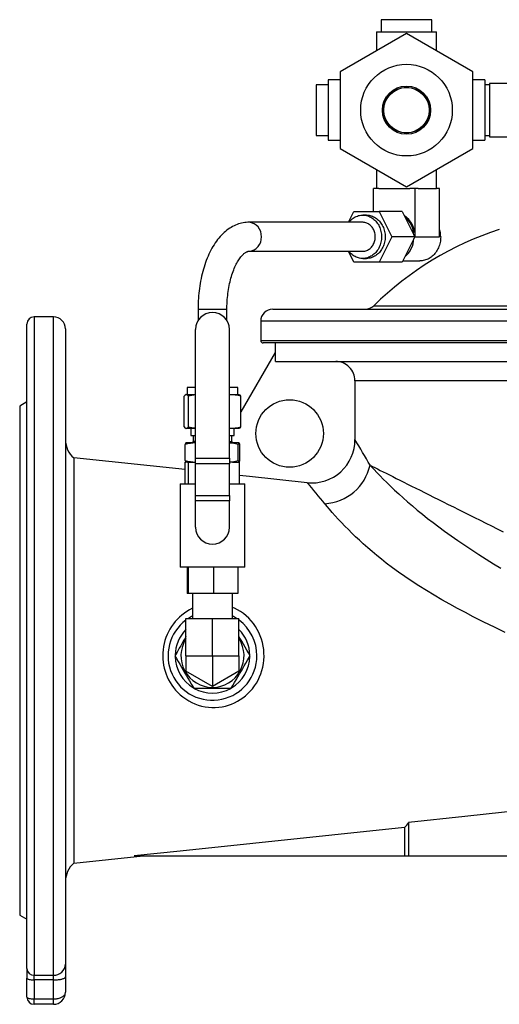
# Model space of a CAD drawing. Extents: x -79 to 923, y -526 to 822.
# Tile 2 of 4: x -79 to 120, y 392 to 801. Entities that reach past the tile are written whole.
import ezdxf

# ---------------------------------------------------------------- set-up
doc = ezdxf.new("R2010")
doc.units = 0
doc.layers.get('0').update_dxf_attribs({"linetype": 'CONTINUOUS'})

msp = doc.modelspace()

# ---------------------------------------------------------------- linework, layer by layer
at = {"color": 7, "linetype": 'CONTINUOUS'}
for p, q in [((71.42, 800.6), (71.42, 795.6)), ((92.42, 800.6), (71.42, 800.6)), ((92.42, 795.6), (92.42, 800.6)), ((81.92, 794.85), (54.42, 778.98)), ((69.42, 795.6), (69.42, 787.64)), ((69.42, 795.6), (94.42, 795.6)), ((109.42, 778.98), (81.92, 794.85)), ((94.42, 787.64), (94.42, 795.6)), ((54.42, 775.6), (49.42, 775.6)), ((49.42, 775.6), (49.42, 750.6)), ((54.42, 778.98), (54.42, 747.22)), ((109.42, 747.22), (109.42, 778.98)), ((114.42, 775.6), (109.42, 775.6)), ((114.42, 775.6), (114.42, 750.6)), ((49.42, 773.6), (44.42, 773.6)), ((44.42, 773.6), (44.42, 752.6)), ((116.42, 773.6), (114.42, 773.6)), ((126.42, 774.1), (116.42, 774.1)), ((116.42, 774.1), (116.42, 763.1)), ((116.42, 763.1), (116.42, 752.1)), ((44.42, 752.6), (49.42, 752.6)), ((114.42, 752.6), (116.42, 752.6)), ((116.42, 752.1), (126.42, 752.1)), ((49.42, 750.6), (54.42, 750.6)), ((54.42, 747.22), (81.92, 731.35)), ((81.92, 731.35), (109.42, 747.22)), ((109.42, 750.6), (114.42, 750.6)), ((69.42, 738.56), (69.42, 730.6)), ((94.42, 730.6), (94.42, 738.56)), ((68.24, 721.1), (68.24, 730.6)), ((70.4, 730.6), (68.24, 730.6)), ((70.4, 730.6), (83.36, 730.6)), ((85.52, 730.6), (83.36, 730.6)), ((85.52, 710.6), (85.52, 730.6)), ((86.78, 730.6), (85.52, 730.6)), ((86.78, 730.6), (94.42, 730.6)), ((95.6, 730.6), (94.42, 730.6)), ((95.6, 710.6), (95.6, 730.6)), ((57.81, 716.6), (60.06, 721.1)), ((60.06, 721.1), (70.53, 721.1)), ((65.29, 719.6), (63.78, 719.6)), ((80.1, 721.1), (70.53, 721.1)), ((70.53, 721.1), (75.77, 710.6)), ((80.1, 721.1), (85.34, 710.6)), ((63.78, 716.6), (16.54, 716.6)), ((75.77, 710.6), (70.53, 700.1)), ((85.34, 710.6), (75.77, 710.6)), ((85.34, 710.6), (80.1, 700.1)), ((16.54, 704.6), (63.78, 704.6)), ((60.06, 700.1), (57.81, 704.6)), ((70.53, 700.1), (60.06, 700.1)), ((63.78, 701.6), (65.29, 701.6)), ((80.1, 700.1), (70.53, 700.1)), ((80.35, 700.6), (87.46, 700.6)), ((-4.58, 680.6), (-4.58, 675.81)), ((7.42, 675.81), (7.42, 680.6)), ((26.42, 680.6), (296.42, 680.6)), ((-75.58, 407.22), (-75.58, 674.4)), ((-64.58, 677.4), (-72.58, 677.4)), ((21.42, 675.6), (21.42, 667.6)), ((-59.58, 672.4), (-59.58, 409.05)), ((-5.58, 618.76), (-5.58, 672.21)), ((8.42, 618.76), (8.42, 672.21)), ((300.42, 666.6), (22.42, 666.6)), ((27.42, 666.6), (27.42, 662.66)), ((27.42, 662.66), (13.2, 638.03)), ((27.51, 662.66), (27.42, 662.66)), ((27.51, 658.9), (27.51, 662.66)), ((27.51, 658.9), (295.33, 658.9)), ((60.54, 650.9), (60.54, 626.52)), ((-9.58, 645.17), (-9.69, 645.13)), ((-9.58, 645.17), (-9.47, 645.17)), ((-9.47, 645.17), (-5.58, 645.17)), ((-9.08, 648.17), (-9.08, 645.17)), ((-5.58, 648.17), (-9.08, 648.17)), ((11.92, 648.17), (8.42, 648.17)), ((8.42, 645.17), (12.42, 645.17)), ((11.92, 645.17), (11.92, 648.17)), ((12.53, 645.13), (12.42, 645.17)), ((-75.58, 642.13), (-78.58, 640.4)), ((-10.36, 631.79), (-10.36, 644.55)), ((-8.58, 631.79), (-8.58, 644.55)), ((13.2, 631.79), (13.2, 644.55)), ((-78.58, 640.4), (-78.58, 429.4)), ((-9.69, 631.21), (-9.58, 631.17)), ((-9.58, 631.17), (-9.47, 631.17)), ((-5.58, 631.17), (-9.47, 631.17)), ((-7.58, 631.17), (-7.58, 628.17)), ((12.42, 631.17), (8.42, 631.17)), ((10.42, 628.17), (10.42, 631.17)), ((12.42, 631.17), (12.53, 631.21)), ((-9.91, 617.79), (-9.91, 624.55)), ((-9.58, 625.17), (-9.6, 625.16)), ((-5.58, 625.17), (-9.58, 625.17)), ((-7.58, 628.17), (-5.58, 628.17)), ((-6.58, 625.67), (-7.08, 625.17)), ((-6.58, 628.17), (-6.58, 625.67)), ((-5.58, 625.67), (-6.58, 625.67)), ((8.42, 628.17), (10.42, 628.17)), ((8.42, 625.67), (9.42, 625.67)), ((12.4, 625.17), (8.42, 625.17)), ((9.42, 625.67), (9.42, 628.17)), ((9.92, 625.17), (9.42, 625.67)), ((12.05, 617.79), (12.05, 624.55)), ((12.42, 625.17), (12.4, 625.17)), ((12.44, 625.16), (12.42, 625.17)), ((12.75, 617.79), (12.75, 624.55)), ((-9.85, 614.08), (-56.11, 618.9)), ((-56.11, 618.9), (-56.11, 534.9)), ((-9.85, 608.17), (-9.85, 617.17)), ((-9.85, 617.17), (-9.58, 617.17)), ((-9.6, 617.17), (-9.58, 617.17)), ((-8.96, 617.17), (-9.58, 617.17)), ((-8.96, 617.17), (-8.59, 617.17)), ((-8.59, 608.17), (-8.59, 617.17)), ((-8.59, 617.17), (-5.58, 617.17)), ((-5.58, 616.52), (-5.58, 618.76)), ((-5.58, 603.31), (-5.58, 616.52)), ((8.42, 618.76), (8.42, 616.52)), ((9.75, 617.17), (8.42, 617.17)), ((8.42, 603.31), (8.42, 616.52)), ((9.75, 617.17), (12.69, 617.17)), ((12.42, 617.17), (12.44, 617.17)), ((12.69, 608.17), (12.69, 617.17)), ((-11.98, 608.17), (-11.98, 573.67)), ((-11.98, 608.17), (-5.58, 608.17)), ((8.42, 608.17), (14.82, 608.17)), ((14.82, 573.67), (14.82, 608.17)), ((-5.58, 601.07), (-5.58, 603.31)), ((-5.58, 590.17), (-5.58, 601.07)), ((8.42, 603.31), (8.42, 601.07)), ((8.42, 590.17), (8.42, 601.07)), ((1.42, 573.67), (-11.98, 573.67)), ((-9.07, 573.67), (-9.07, 562.67)), ((-8.68, 573.67), (-8.68, 562.67)), ((14.82, 573.67), (1.42, 573.67)), ((1.8, 573.67), (1.8, 562.67)), ((11.91, 573.67), (11.91, 562.67)), ((-8.68, 562.67), (-9.07, 562.67)), ((1.8, 562.67), (-8.68, 562.67)), ((-6.91, 562.67), (-6.91, 552.4)), ((11.91, 562.67), (1.8, 562.67)), ((9.75, 552.4), (9.75, 562.67)), ((-9.58, 536.9), (-9.58, 552.4)), ((-9.58, 552.4), (1.42, 552.4)), ((1.42, 536.9), (1.42, 552.4)), ((1.42, 552.4), (12.42, 552.4)), ((12.42, 536.9), (12.42, 552.4)), ((-56.11, 534.9), (-56.11, 450.9)), ((-9.58, 536.9), (-9.58, 530.55)), ((1.42, 536.9), (1.42, 524.2)), ((12.42, 536.9), (12.42, 530.55)), ((1.42, 524.2), (-9.58, 530.55)), ((12.42, 530.55), (1.42, 524.2)), ((-6.37, 523.4), (9.21, 523.4)), ((81.05, 465.65), (81.05, 453.9)), ((82.81, 467.75), (82.81, 453.9)), ((-56.11, 450.9), (-27.32, 453.9)), ((-31.11, 453.9), (81.05, 453.9)), ((81.05, 453.9), (82.81, 453.9)), ((82.81, 453.9), (242.81, 453.9)), ((-78.58, 429.4), (-75.58, 427.67)), ((-59.58, 409.05), (-59.58, 403.79)), ((-75.58, 407.22), (-75.58, 403.28)), ((-75.58, 395.4), (-75.58, 403.28)), ((-59.58, 403.79), (-59.58, 397.4)), ((-64.58, 392.4), (-72.58, 392.4))]:
    msp.add_line(p, q, dxfattribs=at)
at = {"color": 8, "linetype": 'CONTINUOUS'}
for p, q in [((85.52, 710.6), (95.6, 710.6)), ((68.36, 682.03), (254.48, 682.03)), ((-4.58, 680.6), (6.6, 680.6)), ((6.6, 680.6), (7.42, 680.6)), ((-72.58, 677.4), (-72.58, 404.47)), ((-64.58, 404.47), (-64.58, 677.4)), ((301.42, 675.6), (21.42, 675.6)), ((21.42, 667.6), (301.42, 667.6)), ((262.3, 650.9), (60.54, 650.9)), ((-5.58, 618.76), (8.42, 618.76)), ((8.42, 616.52), (-5.58, 616.52)), ((-5.58, 603.31), (8.42, 603.31)), ((8.42, 601.07), (-5.58, 601.07)), ((-9.58, 536.9), (1.42, 536.9)), ((1.42, 536.9), (12.42, 536.9)), ((-72.58, 404.47), (-64.58, 404.47)), ((-72.58, 402.5), (-72.58, 404.47)), ((-64.58, 402.5), (-64.58, 404.47)), ((-64.58, 402.5), (-72.58, 402.5)), ((-72.58, 402.5), (-72.58, 394.62)), ((-64.58, 394.62), (-64.58, 402.5)), ((-72.58, 394.62), (-64.58, 394.62)), ((-72.58, 392.4), (-72.58, 394.62)), ((-64.58, 392.4), (-64.58, 394.62))]:
    msp.add_line(p, q, dxfattribs=at)
at = {"color": 7, "linetype": 'CONTINUOUS', "flags": 128}
for points in [[(57.99, 716.6), (58.24, 716.91), (58.59, 717.3), (58.96, 717.66), (59.35, 717.99), (59.76, 718.3), (60.18, 718.57), (60.61, 718.82), (61.06, 719.03), (61.52, 719.21), (61.98, 719.36), (62.46, 719.47), (62.94, 719.55), (63.42, 719.59), (63.9, 719.6), (64.38, 719.57), (64.87, 719.51), (65.34, 719.42), (65.81, 719.29), (66.28, 719.12), (66.73, 718.93), (67.17, 718.7), (67.6, 718.44), (68.01, 718.15), (68.41, 717.83), (68.79, 717.48), (69.15, 717.11), (69.49, 716.71), (69.8, 716.29), (70.1, 715.84), (70.37, 715.38), (70.61, 714.9), (70.83, 714.4), (71.02, 713.88), (71.18, 713.35), (71.32, 712.82), (71.42, 712.27), (71.49, 711.72), (71.54, 711.16), (71.56, 710.6)], [(65.29, 719.6), (65.41, 719.6), (65.9, 719.57), (66.38, 719.51), (66.85, 719.42), (67.32, 719.29), (67.79, 719.12), (68.24, 718.93), (68.68, 718.7), (69.11, 718.44), (69.52, 718.15), (69.92, 717.83), (70.3, 717.48), (70.66, 717.11), (71, 716.71), (71.32, 716.29), (71.61, 715.84), (71.88, 715.38), (72.12, 714.9), (72.34, 714.4), (72.53, 713.88), (72.69, 713.35), (72.83, 712.82), (72.93, 712.27), (73.01, 711.72), (73.05, 711.16), (73.07, 710.6)], [(16.54, 716.6), (16.08, 716.59), (15.43, 716.55), (14.79, 716.49), (14.14, 716.39), (13.5, 716.26), (12.87, 716.1), (12.24, 715.91), (11.61, 715.69), (10.99, 715.44), (10.37, 715.16), (9.76, 714.85), (9.16, 714.51), (8.56, 714.14), (7.96, 713.73), (7.38, 713.3), (6.8, 712.83), (6.23, 712.34), (5.67, 711.81), (5.12, 711.26), (4.58, 710.67), (4.06, 710.05), (3.54, 709.41), (3.04, 708.74), (2.55, 708.04), (2.08, 707.32), (1.62, 706.57), (1.18, 705.81), (0.75, 705.02), (0.34, 704.21), (-0.06, 703.38), (-0.44, 702.53), (-0.8, 701.67), (-1.14, 700.79), (-1.47, 699.89), (-1.79, 698.98), (-2.08, 698.05), (-2.36, 697.11), (-2.63, 696.16), (-2.87, 695.2), (-3.1, 694.23), (-3.32, 693.24), (-3.51, 692.25), (-3.69, 691.25), (-3.86, 690.24), (-4, 689.22), (-4.13, 688.2), (-4.25, 687.17), (-4.34, 686.14), (-4.42, 685.1), (-4.49, 684.06), (-4.54, 683.01), (-4.57, 681.97), (-4.58, 680.92), (-4.58, 680.6)], [(63.78, 704.6), (63.88, 704.6), (64.27, 704.63), (64.66, 704.69), (65.04, 704.78), (65.42, 704.91), (65.79, 705.07), (66.14, 705.26), (66.48, 705.48), (66.81, 705.73), (67.12, 706.01), (67.41, 706.32), (67.68, 706.65), (67.93, 707), (68.15, 707.37), (68.35, 707.76), (68.52, 708.17), (68.67, 708.59), (68.78, 709.03), (68.87, 709.47), (68.93, 709.92), (68.96, 710.37), (68.96, 710.83), (68.93, 711.28), (68.87, 711.73), (68.78, 712.17), (68.67, 712.6), (68.52, 713.03), (68.35, 713.43), (68.15, 713.83), (67.93, 714.2), (67.68, 714.55), (67.41, 714.88), (67.12, 715.19), (66.81, 715.47), (66.48, 715.72), (66.14, 715.94), (65.79, 716.13), (65.42, 716.29), (65.04, 716.42), (64.66, 716.51), (64.27, 716.57), (63.88, 716.6), (63.78, 716.6)], [(71.56, 710.6), (71.54, 710.04), (71.49, 709.48), (71.42, 708.93), (71.32, 708.38), (71.18, 707.85), (71.02, 707.32), (70.83, 706.8), (70.61, 706.3), (70.37, 705.82), (70.1, 705.35), (69.8, 704.91), (69.49, 704.49), (69.15, 704.09), (68.79, 703.72), (68.41, 703.37), (68.01, 703.05), (67.6, 702.76), (67.17, 702.5), (66.73, 702.27), (66.28, 702.08), (65.81, 701.91), (65.34, 701.78), (64.87, 701.69), (64.38, 701.63), (63.9, 701.6), (63.42, 701.61), (62.94, 701.65), (62.46, 701.73), (61.98, 701.84), (61.52, 701.99), (61.06, 702.17), (60.61, 702.38), (60.18, 702.63), (59.76, 702.9), (59.35, 703.2), (58.96, 703.54), (58.59, 703.9), (58.24, 704.29), (57.99, 704.6)], [(73.07, 710.6), (73.05, 710.04), (73.01, 709.48), (72.93, 708.93), (72.83, 708.38), (72.69, 707.85), (72.53, 707.32), (72.34, 706.8), (72.12, 706.3), (71.88, 705.82), (71.61, 705.35), (71.32, 704.91), (71, 704.49), (70.66, 704.09), (70.3, 703.72), (69.92, 703.37), (69.52, 703.05), (69.11, 702.76), (68.68, 702.5), (68.24, 702.27), (67.79, 702.08), (67.32, 701.91), (66.85, 701.78), (66.38, 701.69), (65.9, 701.63), (65.41, 701.6), (65.29, 701.6)], [(96.1, 710.6), (96.09, 710.01), (96.04, 709.43), (95.97, 708.85), (95.86, 708.27), (95.73, 707.71), (95.57, 707.15), (95.38, 706.6), (95.17, 706.07), (94.92, 705.56), (94.65, 705.06), (94.36, 704.58), (94.04, 704.12), (93.7, 703.69), (93.34, 703.27), (92.96, 702.89), (92.56, 702.53), (92.14, 702.19), (91.71, 701.89), (91.26, 701.62), (90.8, 701.37), (90.32, 701.16), (89.84, 700.99), (89.35, 700.84), (88.85, 700.73), (88.35, 700.65), (87.84, 700.61), (87.46, 700.6)], [(7.42, 680.6), (7.42, 681.06), (7.44, 681.93), (7.47, 682.81), (7.51, 683.68), (7.57, 684.55), (7.64, 685.41), (7.72, 686.26), (7.82, 687.11), (7.94, 687.95), (8.06, 688.78), (8.2, 689.59), (8.35, 690.4), (8.51, 691.19), (8.69, 691.96), (8.88, 692.72), (9.08, 693.46), (9.28, 694.18), (9.5, 694.89), (9.73, 695.57), (9.96, 696.23), (10.21, 696.87), (10.46, 697.49), (10.72, 698.09), (10.98, 698.65), (11.25, 699.2), (11.52, 699.72), (11.8, 700.21), (12.07, 700.67), (12.35, 701.11), (12.63, 701.52), (12.91, 701.9), (13.18, 702.25), (13.45, 702.58), (13.72, 702.88), (13.98, 703.15), (14.23, 703.39), (14.48, 703.61), (14.72, 703.8), (14.94, 703.97), (15.16, 704.12), (15.36, 704.24), (15.56, 704.34), (15.74, 704.42), (15.91, 704.49), (16.07, 704.54), (16.23, 704.57), (16.39, 704.59), (16.54, 704.6)], [(40.72, 608.64), (16.72, 611.15), (12.69, 611.57)], [(-12.99, 521.73), (-11.95, 520.74), (-10.84, 519.82), (-9.67, 518.98), (-8.44, 518.21), (-7.17, 517.54), (-5.85, 516.96), (-4.49, 516.46), (-3.09, 516.07), (-1.66, 515.77), (-0.22, 515.57), (1.17, 515.48), (2.58, 515.48), (3.99, 515.58), (5.39, 515.78), (6.76, 516.07), (8.06, 516.44), (9.33, 516.89), (10.57, 517.43), (11.77, 518.04), (12.93, 518.73), (14.05, 519.5), (15.12, 520.34), (16.14, 521.25), (17.09, 522.23), (17.98, 523.25), (18.84, 524.39), (19.62, 525.58), (20.32, 526.82), (20.94, 528.1), (21.47, 529.41), (21.92, 530.8), (22.29, 532.21), (22.56, 533.65), (22.73, 535.11), (22.81, 536.56), (22.79, 538.03), (22.67, 539.49), (22.46, 540.94), (22.15, 542.37), (21.75, 543.77), (21.26, 545.15), (20.67, 546.49), (19.99, 547.79), (19.23, 549.05), (18.39, 550.24), (17.46, 551.38), (16.45, 552.45), (15.37, 553.46), (14.23, 554.39), (13.02, 555.23), (11.8, 555.96), (10.52, 556.61), (9.75, 556.94)], [(-9.58, 544.85), (-9.84, 544.4), (-10.55, 543.17), (-11.15, 542.12), (-11.76, 541.07), (-12.36, 540.03), (-13.27, 538.45), (-14.17, 536.9)], [(17.01, 536.9), (16.34, 538.07), (15.65, 539.25), (14.97, 540.44), (14.26, 541.66), (13.55, 542.89), (12.83, 544.13), (12.42, 544.85)], [(-14.17, 536.9), (-13.49, 535.73), (-12.81, 534.55), (-12.13, 533.36), (-11.42, 532.14), (-10.71, 530.9), (-9.99, 529.67), (-9.39, 528.62), (-8.78, 527.57), (-8.18, 526.53), (-7.27, 524.95), (-6.37, 523.4)], [(9.21, 523.4), (9.89, 524.57), (10.57, 525.75), (11.26, 526.94), (11.96, 528.16), (12.68, 529.39), (13.39, 530.63), (14, 531.68), (14.6, 532.73), (15.2, 533.77), (16.11, 535.34), (17.01, 536.9)], [(169.46, 477.15), (106.09, 470.26), (82.81, 467.75)], [(81.05, 465.65), (-11.97, 455.9), (-31.11, 453.9)]]:
    msp.add_lwpolyline(points, dxfattribs=at)
at = {"color": 8, "linetype": 'CONTINUOUS', "flags": 128}
for points in [[(66.8, 615.88), (67.76, 615.4), (68.78, 614.89), (69.86, 614.35), (71.01, 613.77), (72.22, 613.17), (73.5, 612.53), (74.83, 611.86), (76.22, 611.17), (77.67, 610.44), (79.18, 609.69), (80.75, 608.91), (82.37, 608.1), (84.04, 607.26), (85.77, 606.4), (87.55, 605.51), (89.38, 604.59), (91.26, 603.65), (93.19, 602.69), (95.16, 601.7), (97.19, 600.69), (99.25, 599.66), (101.36, 598.61), (103.51, 597.53), (105.7, 596.44), (107.92, 595.33), (110.19, 594.2), (112.48, 593.05), (114.82, 591.88), (117.18, 590.7), (119.58, 589.5), (122, 588.29)], [(66.8, 615.88), (67.61, 614.99), (68.48, 614.06), (69.66, 612.81), (70.93, 611.49), (72.29, 610.11), (73.73, 608.68), (75.29, 607.16), (76.95, 605.59), (78.68, 603.99), (80.49, 602.35), (82.38, 600.69), (84.35, 599.01), (86.39, 597.31), (88.49, 595.6), (90.7, 593.86), (92.98, 592.1), (95.31, 590.35), (97.69, 588.61), (100.44, 586.64), (103.25, 584.68), (106.11, 582.74), (109.02, 580.8), (111.96, 578.87), (114.95, 576.96), (117.96, 575.05), (121, 573.15)], [(122.89, 546.59), (118.45, 548.72), (114.02, 550.88), (109.62, 553.09), (106.34, 554.78), (103.08, 556.51), (99.84, 558.27), (96.63, 560.07), (93.38, 561.96), (90.17, 563.9), (87.01, 565.88), (83.9, 567.91), (81.23, 569.71), (78.62, 571.55), (76.05, 573.42), (73.55, 575.32), (71.55, 576.89), (69.59, 578.48), (67.67, 580.08), (65.81, 581.68), (64, 583.28), (62.37, 584.77), (60.8, 586.26), (59.27, 587.73), (57.79, 589.2), (56.38, 590.64), (54.97, 592.11), (53.62, 593.56), (52.34, 594.97), (51.13, 596.34), (49.99, 597.66), (49, 598.83), (48.07, 599.96)], [(-75.58, 403.28), (-75.56, 403.19), (-75.5, 403.1), (-75.41, 403.02), (-75.28, 402.94), (-75.12, 402.86), (-74.93, 402.79), (-74.7, 402.73), (-74.45, 402.67), (-74.18, 402.62), (-73.88, 402.58), (-73.57, 402.54), (-73.25, 402.52), (-72.92, 402.51), (-72.58, 402.5)], [(-64.58, 402.5), (-64.14, 402.51), (-63.71, 402.52), (-63.29, 402.54), (-62.87, 402.58), (-62.47, 402.62), (-62.08, 402.67), (-61.71, 402.73), (-61.37, 402.8), (-61.04, 402.88), (-60.75, 402.96), (-60.48, 403.05), (-60.25, 403.15), (-60.05, 403.25), (-59.88, 403.35), (-59.75, 403.46), (-59.66, 403.57), (-59.6, 403.68), (-59.58, 403.79)], [(-64.58, 394.62), (-64.17, 394.63), (-63.76, 394.66), (-63.35, 394.71), (-62.96, 394.77), (-62.57, 394.86), (-62.2, 394.96), (-61.84, 395.08), (-61.51, 395.21), (-61.19, 395.36), (-60.9, 395.52), (-60.63, 395.69), (-60.39, 395.88), (-60.18, 396.08), (-60, 396.28), (-59.85, 396.5), (-59.73, 396.72), (-59.65, 396.94), (-59.6, 397.17), (-59.58, 397.4)], [(-75.58, 395.4), (-75.56, 395.31), (-75.5, 395.23), (-75.41, 395.14), (-75.28, 395.06), (-75.12, 394.99), (-74.93, 394.92), (-74.7, 394.85), (-74.45, 394.79), (-74.18, 394.74), (-73.88, 394.7), (-73.57, 394.67), (-73.25, 394.64), (-72.92, 394.63), (-72.58, 394.62)]]:
    msp.add_lwpolyline(points, dxfattribs=at)
at = {"color": 7, "linetype": 'CONTINUOUS'}
for centre, radius in [((81.92, 763.1), 19), ((81.92, 763.1), 10), ((81.92, 763.1), 9.5), ((33.42, 629.05), 14)]:
    msp.add_circle(centre, radius, dxfattribs=at)
at = {"color": 8, "linetype": 'CONTINUOUS'}
msp.add_circle((81.92, 763.1), 9.4, dxfattribs=at)
at = {"color": 7, "linetype": 'CONTINUOUS'}
for centre, radius, start, end in [((75.28, 710.89), 10.24, 358.3666, 56.505), ((74.61, 710.86), 10.39, 2.3626, 50.6485), ((161.42, 587.33), 132.77, 107.9814, 134.5004), ((84.68, 710.61), 11.42, 359.9462, 17.0838), ((74.61, 710.34), 10.39, 309.3515, 357.6373), ((64.85, 685.6), 5, 270, 314.5004), ((1.42, 672.21), 7, 90, 180), ((1.42, 672.21), 7, 0, 90), ((26.42, 675.6), 5, 90, 180), ((-72.58, 674.4), 3, 90, 180), ((-64.58, 672.4), 5, 0, 90), ((22.42, 667.6), 1, 180, 270), ((52.54, 650.9), 8, 0.0319, 90.0332), ((-9.25, 643.9), 1.28, 99.7106, 149.8426), ((-9.69, 643.91), 1.28, 30.1095, 80.3373), ((-2.89, 617.44), 27.7, 95.5754, 101.8541), ((8.07, 623.51), 21.65, 76.2918, 89.0789), ((12.01, 643.84), 1.39, 30.7393, 67.9308), ((-9.26, 632.43), 1.28, 210.1078, 260.3389), ((-9.69, 632.43), 1.28, 279.7113, 329.842), ((-2.87, 658.99), 27.79, 258.1452, 264.4033), ((8.11, 652.53), 21.36, 270.8336, 283.7951), ((12.01, 632.5), 1.39, 292.0815, 329.2813), ((-49.58, 626.47), 10, 180, 229.2144), ((-9.02, 624.46), 0.897, 129.9977, 174.6513), ((-4.48, 600.86), 24.3, 92.5828, 102.906), ((6.37, 598.02), 27.13, 77.9052, 85.6636), ((12.89, 624.48), 0.839, 125.4576, 175.6246), ((11.91, 624.48), 0.843, 4.4887, 54.427), ((42.59, 626.5), 17.96, 264.0251, 0.0777), ((-4.57, 640.88), 23.7, 256.9652, 267.552), ((-9.02, 617.87), 0.893, 185.2532, 230.0873), ((6.38, 644.27), 27.08, 274.3307, 282.1035), ((12.89, 617.85), 0.842, 184.4872, 234.43), ((11.86, 617.87), 0.893, 309.916, 354.7435), ((1.42, 590.17), 7, 180, 270), ((1.42, 590.17), 7, 270, 0), ((2.54, 536.97), 21.76, 115.7306, 224.461), ((1.42, 536.9), 13.09, 147.1861, 270), ((1.42, 536.9), 13.09, 270, 32.8139), ((76.26, 471.47), 7.53, 309.4289, 330.3658), ((-49.58, 443.33), 10, 130.7856, 180), ((-64.58, 397.4), 5, 270.0001, 359.9999), ((-72.58, 395.4), 3, 180, 270)]:
    msp.add_arc(centre, radius, start, end, dxfattribs=at)
at = {"color": 8, "linetype": 'CONTINUOUS'}
for centre, radius, start, end in [((16.09, 710.98), 5.64, 356.1473, 85.4942), ((16.11, 710.21), 5.62, 274.3602, 4.0013), ((-323.77, 393.62), 449.38, 29.6429, 31.2171), ((46.83, 620.38), 20.47, 273.4574, 347.2846), ((-259.18, 347.32), 397.77, 39.4291, 41.0681), ((1.42, 536.9), 18.44, 126.6284, 0), ((1.42, 536.9), 18.44, 116.8631, 122.7864), ((1.42, 536.9), 18.44, 57.2136, 63.1369), ((1.42, 536.9), 18.44, 0, 53.3716), ((1.42, 536.9), 15.48, 135.2732, 179.2338), ((1.42, 536.9), 15.48, 0.7392, 44.7268), ((1.42, 536.9), 15.48, 180.7978, 239.2112), ((1.42, 536.9), 15.48, 300.7633, 359.2768), ((1.42, 536.9), 15.48, 240.7872, 299.2019), ((-64.38, 409.27), 4.8, 267.5801, 357.3556), ((-72.7, 407.35), 2.88, 182.6444, 272.42)]:
    msp.add_arc(centre, radius, start, end, dxfattribs=at)

doc.saveas('drawing.dxf')
